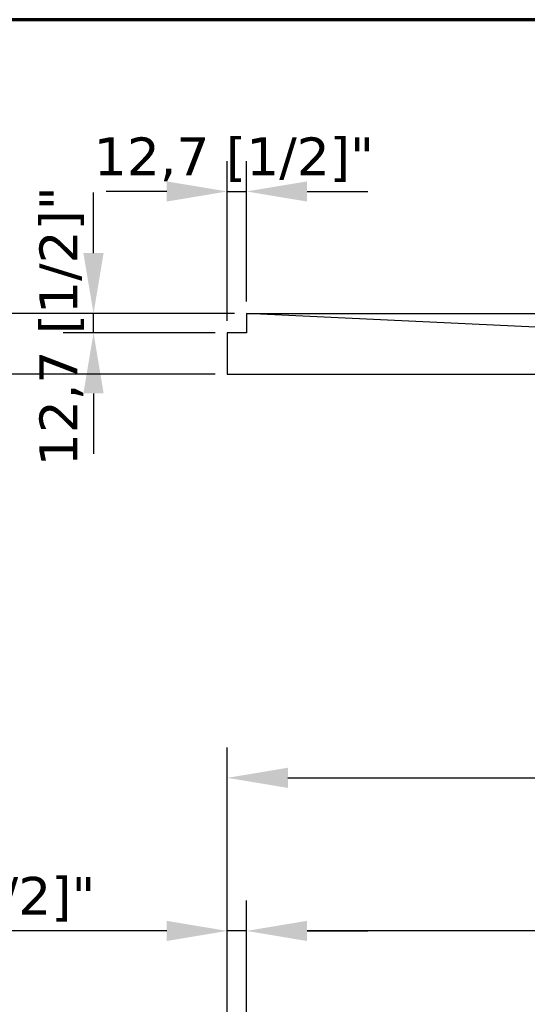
# Model space of a CAD drawing. Header units: millimetres. Extents: x -4572 to 4572, y -200 to 2910.
# Tile 7 of 14: x 624 to 959, y 2259 to 2910. Entities that reach past the tile are written whole.
import ezdxf

# ---------------------------------------------------------------- set-up
doc = ezdxf.new("R2010")
doc.units = ezdxf.units.MM
doc.header["$LTSCALE"] = 10
doc.layers.get('0').update_dxf_attribs({"lineweight": 25})
for name, color, linetype, lineweight in [('_Sichtbarkanten', 7, 'Continuous', 25), ('Bemaßung (ISO)', 7, 'Continuous', 25), ('Rahmen (ISO)', 7, 'Continuous', 70)]:
    doc.layers.add(name, color=color, linetype=linetype, lineweight=lineweight)
doc.styles.add('Notiztext (ISO)', font='verdana.ttf')
doc.dimstyles.new('wedi A-Kon_F&E', dxfattribs={"dimscale": 10, "dimtxt": 2.5, "dimasz": 4, "dimexe": 2, "dimexo": 0.8, "dimgap": 0.3, "dimtad": 1, "dimdec": 1, "dimrnd": 1e-08, "dimtxsty": 'Notiztext (ISO)', "dimcen": 0.09, "dimclrd": 7, "dimclre": 7, "dimclrt": 256, "dimadec": 0, "dimazin": 2, "dimtfac": 0.6, "dimtmove": 0, "dimatfit": 3, "dimfxl": 1, "dimtolj": 1, "dimlwd": -1, "dimlwe": -1, "dimarcsym": 0})

# ---------------------------------------------------------------- blocks, each defined once
blk = doc.blocks.new('Ränder wedi_Zeichnungsrahmen')
at = {"layer": 'Rahmen (ISO)'}
blk.add_line((204, 291), (20, 291), dxfattribs=at)
blk = doc.blocks.new('*D31')
at = {"layer": 'Bemaßung (ISO)', "color": 7, "transparency": 16777216}
for p, q in [((760.96, 2150.85), (760.96, 2428.91)), ((1675.36, 2150.85), (1675.36, 2428.91)), ((800.96, 2408.91), (1635.36, 2408.91))]:
    blk.add_line(p, q, dxfattribs=at)
for points in [[(800.96, 2415.58), (800.96, 2402.25), (760.96, 2408.91)], [(1635.36, 2415.58), (1635.36, 2402.25), (1675.36, 2408.91)]]:
    blk.add_solid(points, dxfattribs=at)
at = {"layer": 'Defpoints', "color": 0, "transparency": 16777216}
for p in [(1675.36, 2408.91), (760.96, 2142.85), (1675.36, 2142.85)]:
    blk.add_point(p, dxfattribs=at)
at = {"layer": 'Bemaßung (ISO)', "transparency": 16777216, "insert": (1119.13, 2444.62), "char_height": 25, "attachment_point": 1, "style": 'Notiztext (ISO)'}
blk.add_mtext('\\A1;914,4 [36]"', dxfattribs=at)
blk = doc.blocks.new('*D32')
at = {"layer": 'Bemaßung (ISO)', "color": 7, "transparency": 16777216}
for p, q in [((760.96, 2150.85), (760.96, 2327.74)), ((773.69, 2138.12), (773.69, 2327.74)), ((720.96, 2307.74), (485.92, 2307.74)), ((773.69, 2307.74), (760.96, 2307.74)), ((813.69, 2307.74), (853.69, 2307.74))]:
    blk.add_line(p, q, dxfattribs=at)
for points in [[(720.96, 2314.41), (720.96, 2301.08), (760.96, 2307.74)], [(813.69, 2314.41), (813.69, 2301.08), (773.69, 2307.74)]]:
    blk.add_solid(points, dxfattribs=at)
at = {"layer": 'Defpoints', "color": 0, "transparency": 16777216}
for p in [(773.69, 2307.74), (760.96, 2142.85), (773.69, 2130.12)]:
    blk.add_point(p, dxfattribs=at)
at = {"layer": 'Bemaßung (ISO)', "transparency": 16777216, "insert": (488.92, 2343.45), "char_height": 25, "attachment_point": 1, "style": 'Notiztext (ISO)'}
blk.add_mtext('\\A1;12,7 [1/2]"', dxfattribs=at)
blk = doc.blocks.new('*D33')
at = {"layer": 'Bemaßung (ISO)', "color": 7, "transparency": 16777216}
for p, q in [((773.66, 2138.15), (773.66, 2327.74)), ((1662.66, 2138.15), (1662.66, 2327.74)), ((1622.66, 2307.74), (813.66, 2307.74))]:
    blk.add_line(p, q, dxfattribs=at)
for points in [[(813.66, 2314.41), (813.66, 2301.08), (773.66, 2307.74)], [(1622.66, 2314.41), (1622.66, 2301.08), (1662.66, 2307.74)]]:
    blk.add_solid(points, dxfattribs=at)
at = {"layer": 'Defpoints', "color": 0, "transparency": 16777216}
for p in [(773.66, 2307.74), (773.66, 2130.15), (1662.66, 2130.15)]:
    blk.add_point(p, dxfattribs=at)
at = {"layer": 'Bemaßung (ISO)', "transparency": 16777216, "insert": (1136.39, 2343.45), "char_height": 25, "attachment_point": 1, "style": 'Notiztext (ISO)'}
blk.add_mtext('\\A1;889 [35]"', dxfattribs=at)
blk = doc.blocks.new('*D35')
at = {"layer": 'Bemaßung (ISO)', "color": 7, "transparency": 16777216}
for p, q in [((568.45, 2755.75), (568.45, 2795.75)), ((765.69, 2715.75), (548.45, 2715.75)), ((568.45, 2715.75), (568.45, 2675.75)), ((752.96, 2675.75), (548.45, 2675.75)), ((568.45, 2635.75), (568.45, 2595.75))]:
    blk.add_line(p, q, dxfattribs=at)
for points in [[(561.78, 2755.75), (575.11, 2755.75), (568.45, 2715.75)], [(561.78, 2635.75), (575.11, 2635.75), (568.45, 2675.75)]]:
    blk.add_solid(points, dxfattribs=at)
at = {"layer": 'Defpoints', "color": 0, "transparency": 16777216}
for p in [(773.69, 2715.75), (568.45, 2675.75), (760.96, 2675.75)]:
    blk.add_point(p, dxfattribs=at)
at = {"layer": 'Bemaßung (ISO)', "transparency": 16777216, "insert": (532.74, 2599.75), "char_height": 25, "attachment_point": 1, "rotation": 90, "style": 'Notiztext (ISO)'}
blk.add_mtext('\\A1;40 [1 1/2]"', dxfattribs=at)
blk = doc.blocks.new('*D36')
at = {"layer": 'Bemaßung (ISO)', "color": 7, "transparency": 16777216}
for p, q in [((760.96, 2711.05), (760.96, 2816.47)), ((773.69, 2723.75), (773.69, 2816.47)), ((720.96, 2796.47), (680.96, 2796.47)), ((760.96, 2796.47), (773.69, 2796.47)), ((813.69, 2796.47), (853.69, 2796.47))]:
    blk.add_line(p, q, dxfattribs=at)
for points in [[(720.96, 2803.14), (720.96, 2789.8), (760.96, 2796.47)], [(813.69, 2803.14), (813.69, 2789.8), (773.69, 2796.47)]]:
    blk.add_solid(points, dxfattribs=at)
at = {"layer": 'Defpoints', "color": 0, "transparency": 16777216}
for p in [(773.69, 2796.47), (773.69, 2715.75), (760.96, 2703.05)]:
    blk.add_point(p, dxfattribs=at)
at = {"layer": 'Bemaßung (ISO)', "transparency": 16777216, "insert": (672.81, 2832.18), "char_height": 25, "attachment_point": 1, "style": 'Notiztext (ISO)'}
blk.add_mtext('\\A1;12,7 [1/2]"', dxfattribs=at)
blk = doc.blocks.new('*D37')
at = {"layer": 'Bemaßung (ISO)', "color": 7, "transparency": 16777216}
for p, q in [((672.65, 2755.75), (672.65, 2795.75)), ((765.69, 2715.75), (652.65, 2715.75)), ((672.65, 2703.05), (672.65, 2715.75)), ((752.96, 2703.05), (652.65, 2703.05)), ((672.65, 2663.05), (672.65, 2623.05))]:
    blk.add_line(p, q, dxfattribs=at)
for points in [[(665.98, 2755.75), (679.31, 2755.75), (672.65, 2715.75)], [(665.98, 2663.05), (679.31, 2663.05), (672.65, 2703.05)]]:
    blk.add_solid(points, dxfattribs=at)
at = {"layer": 'Defpoints', "color": 0, "transparency": 16777216}
for p in [(672.65, 2715.75), (773.69, 2715.75), (760.96, 2703.05)]:
    blk.add_point(p, dxfattribs=at)
at = {"layer": 'Bemaßung (ISO)', "transparency": 16777216, "insert": (636.94, 2614.88), "char_height": 25, "attachment_point": 1, "rotation": 90, "style": 'Notiztext (ISO)'}
blk.add_mtext('\\A1;12,7 [1/2]"', dxfattribs=at)

msp = doc.modelspace()

# ---------------------------------------------------------------- linework, layer by layer
at = {"layer": '_Sichtbarkanten'}
for p, q in [((773.69, 2715.75), (773.66, 2715.75)), ((773.66, 2715.75), (773.66, 2703.05)), ((1141.69, 2698.25), (773.69, 2715.75)), ((773.69, 2715.75), (1662.63, 2715.75)), ((773.66, 2703.05), (760.96, 2703.05)), ((760.96, 2703.05), (760.96, 2675.75)), ((760.96, 2675.75), (1157.16, 2675.75))]:
    msp.add_line(p, q, dxfattribs=at)

# ---------------------------------------------------------------- block references
at = {"xscale": 10, "yscale": 10, "zscale": 10}
msp.add_blockref('Ränder wedi_Zeichnungsrahmen', (0, 0), dxfattribs=at)

# ---------------------------------------------------------------- dimensions: what is measured, and where the dimension line sits
at = {"layer": 'Bemaßung (ISO)', "color": 7}
for base, p1, p2, angle, override, picture, middle in [((773.69, 2796.47), (760.96, 2703.05), (773.69, 2715.75), 180, {"dimgap": 0.3, "dimdec": 1, "dimtol": 0, "dimlim": 0, "dimtp": 0, "dimtm": 0, "dimtdec": 2, "dimtofl": 1, "dimatfit": 1}, '*D36', (767.33, 2796.47)), ((568.45, 2675.75), (773.69, 2715.75), (760.96, 2675.75), 90, {"dimgap": 0.3, "dimdec": 1, "dimtol": 0, "dimlim": 0, "dimtp": 0, "dimtm": 0, "dimtdec": 2, "dimtofl": 1, "dimatfit": 1}, '*D35', (568.45, 2695.75)), ((672.65, 2715.75), (760.96, 2703.05), (773.69, 2715.75), 90, {"dimgap": 0.3, "dimdec": 1, "dimtol": 0, "dimlim": 0, "dimtp": 0, "dimtm": 0, "dimtdec": 2, "dimtofl": 1, "dimatfit": 1}, '*D37', (672.65, 2709.4)), ((1675.36, 2408.91), (760.96, 2142.85), (1675.36, 2142.85), 180, {"dimgap": 0.3, "dimdec": 1, "dimtol": 0, "dimlim": 0, "dimtp": 0, "dimtm": 0, "dimtdec": 2, "dimtofl": 0, "dimatfit": 1}, '*D31', (1218.16, 2408.91)), ((773.66, 2307.74), (1662.66, 2130.15), (773.66, 2130.15), 180, {"dimgap": 0.3, "dimdec": 1, "dimtol": 0, "dimlim": 0, "dimtp": 0, "dimtm": 0, "dimtdec": 2, "dimtofl": 0, "dimatfit": 1}, '*D33', (1218.16, 2307.74))]:
    dim = msp.add_linear_dim(base=base, p1=p1, p2=p2, angle=angle, text='<>"', dimstyle='wedi A-Kon_F&E', override=override, dxfattribs=at)
    dim.commit()
    dim.dimension.update_dxf_attribs({"geometry": picture, "text_midpoint": middle, "dimtype": 160})
dim = msp.add_linear_dim(base=(773.69, 2307.74), p1=(760.96, 2142.85), p2=(773.69, 2130.12), text='<>"', dimstyle='wedi A-Kon_F&E', override={"dimgap": 0.3, "dimdec": 1, "dimtol": 0, "dimlim": 0, "dimtp": 0, "dimtm": 0, "dimtdec": 2, "dimtofl": 1, "dimatfit": 1}, dxfattribs=at)
dim.commit()
dim.dimension.update_dxf_attribs({"geometry": '*D32', "text_midpoint": (583.44, 2307.74), "dimtype": 160})

doc.saveas('drawing.dxf')
